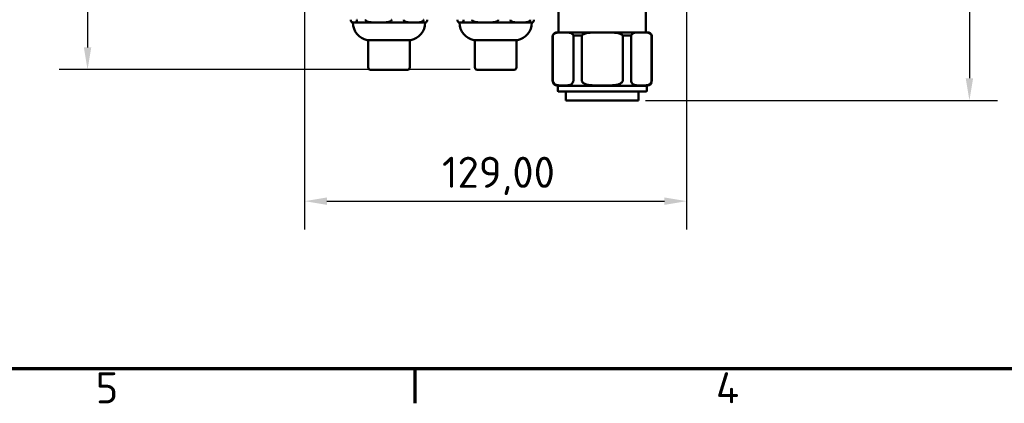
# Model space of a CAD drawing. Header units: millimetres. Extents: x 0 to 2100, y 0 to 1485.
# Tile 2 of 40: x 478 to 1032, y 31 to 246. Entities that reach past the tile are written whole.
import ezdxf

# ---------------------------------------------------------------- set-up
doc = ezdxf.new("R2010")
doc.units = ezdxf.units.MM
doc.header["$LTSCALE"] = 5
for name, color, linetype, lineweight in [('Bemaßung (ISO)', 7, 'Continuous', 25), ('Rahmen (ISO)', 7, 'Continuous', 70), ('Sichtbar (ISO)', 7, 'Continuous', 50)]:
    doc.layers.add(name, color=color, linetype=linetype, lineweight=lineweight)
doc.styles.add('Notiztext (DIN)', font='isocpeur.ttf')
doc.dimstyles.new('Standard (DIN)', dxfattribs={"dimscale": 5, "dimtxt": 3.5, "dimasz": 2.5, "dimexe": 3.175, "dimexo": 0.8, "dimgap": 0.8, "dimtad": 1, "dimrnd": 1e-08, "dimzin": 0, "dimtxsty": 'Notiztext (DIN)', "dimcen": 0.09, "dimdle": 10, "dimclrd": 256, "dimclre": 256, "dimclrt": 256, "dimadec": 0, "dimazin": 0, "dimtfac": 1, "dimtmove": 0, "dimatfit": 3, "dimfxl": 1, "dimtolj": 1, "dimtzin": 0, "dimlwd": -1, "dimlwe": -1, "dimarcsym": 0})

# ---------------------------------------------------------------- blocks, each defined once
blk = doc.blocks.new('Ränder Standardrahmen')
at = {"layer": 'Rahmen (ISO)'}
blk.add_line((140, 10), (140, 6.1), dxfattribs=at)
at = {"layer": 'Rahmen (ISO)', "flags": 128}
blk.add_lwpolyline([(10, 10), (10, 287), (410, 287), (410, 10), (10, 10)], dxfattribs=at)
at = {"layer": 'Rahmen (ISO)', "char_height": 3.5, "attachment_point": 7, "style": 'Notiztext (DIN)'}
for s, insert in [('5', (104.08, 6.1)), ('4', (173.9, 6.1))]:
    blk.add_mtext(s, dxfattribs=dict(at, insert=insert))
blk = doc.blocks.new('*D23')
at = {"layer": 'Bemaßung (ISO)'}
for p, q in [((638.03, 469.99), (638.03, 128.43)), ((853.03, 469.15), (853.03, 128.43)), ((650.53, 144.31), (840.53, 144.31))]:
    blk.add_line(p, q, dxfattribs=at)
for points in [[(650.53, 146.39), (650.53, 142.22), (638.03, 144.31)], [(840.53, 146.39), (840.53, 142.22), (853.03, 144.31)]]:
    blk.add_solid(points, dxfattribs=at)
at = {"layer": 'Defpoints', "color": 0}
for p in [(638.03, 473.99), (853.03, 473.15), (853.03, 144.31)]:
    blk.add_point(p, dxfattribs=at)
at = {"layer": 'Bemaßung (ISO)', "insert": (715.34, 169.31), "char_height": 17.5, "attachment_point": 1, "style": 'Notiztext (DIN)'}
blk.add_mtext('\\A1;129,00', dxfattribs=at)
blk = doc.blocks.new('*D26')
at = {"layer": 'Bemaßung (ISO)'}
for p, q in [((857.03, 529.82), (1028.03, 529.82)), ((1012.15, 517.32), (1012.15, 213.49)), ((829.94, 200.99), (1028.03, 200.99))]:
    blk.add_line(p, q, dxfattribs=at)
for points in [[(1010.07, 517.32), (1014.24, 517.32), (1012.15, 529.82)], [(1010.07, 213.49), (1014.24, 213.49), (1012.15, 200.99)]]:
    blk.add_solid(points, dxfattribs=at)
at = {"layer": 'Defpoints', "color": 0}
for p in [(853.03, 529.82), (825.94, 200.99), (1012.15, 200.99)]:
    blk.add_point(p, dxfattribs=at)
at = {"layer": 'Bemaßung (ISO)', "insert": (987.15, 335.22), "char_height": 17.5, "attachment_point": 1, "rotation": 90, "style": 'Notiztext (DIN)'}
blk.add_mtext('\\A1;197,30', dxfattribs=at)
blk = doc.blocks.new('*D27')
at = {"layer": 'Bemaßung (ISO)'}
for p, q in [((634.03, 529.82), (499.98, 529.82)), ((515.85, 517.32), (515.85, 230.83)), ((731.11, 218.33), (499.98, 218.33))]:
    blk.add_line(p, q, dxfattribs=at)
for points in [[(513.77, 517.32), (517.94, 517.32), (515.85, 529.82)], [(513.77, 230.83), (517.94, 230.83), (515.85, 218.33)]]:
    blk.add_solid(points, dxfattribs=at)
at = {"layer": 'Defpoints', "color": 0}
for p in [(638.03, 529.82), (515.85, 218.33), (735.11, 218.33)]:
    blk.add_point(p, dxfattribs=at)
at = {"layer": 'Bemaßung (ISO)', "insert": (490.85, 343.88), "char_height": 17.5, "attachment_point": 1, "rotation": 90, "style": 'Notiztext (DIN)'}
blk.add_mtext('\\A1;186,90', dxfattribs=at)

msp = doc.modelspace()

# ---------------------------------------------------------------- linework, layer by layer
at = {"layer": 'Sichtbar (ISO)'}
for p, q in [((780.945, 252.653), (780.945, 239.32)), ((830.112, 252.653), (830.112, 239.32)), ((665.214, 244.82), (665.75, 244.82)), ((665.75, 244.82), (679.652, 244.82)), ((679.652, 244.82), (699.43, 244.82)), ((699.43, 244.82), (705.842, 244.82)), ((725.214, 244.82), (725.75, 244.82)), ((725.75, 244.82), (739.652, 244.82)), ((739.652, 244.82), (759.43, 244.82)), ((759.43, 244.82), (765.842, 244.82)), ((783.517, 239.32), (780.112, 239.32)), ((805.528, 239.32), (783.517, 239.32)), ((827.54, 239.32), (805.528, 239.32)), ((830.945, 239.32), (827.54, 239.32)), ((673.445, 234.992), (697.612, 234.992)), ((673.862, 219.575), (673.862, 234.992)), ((697.195, 219.575), (697.195, 234.992)), ((733.445, 234.992), (757.612, 234.992)), ((733.862, 219.575), (733.862, 234.992)), ((757.195, 219.575), (757.195, 234.992)), ((777.612, 237.653), (777.743, 237.653)), ((777.612, 237.653), (777.612, 212.236)), ((777.743, 237.653), (777.743, 212.236)), ((789.29, 237.653), (793.981, 237.653)), ((789.29, 212.236), (789.29, 237.653)), ((793.981, 237.653), (793.981, 212.236)), ((817.075, 237.653), (821.766, 237.653)), ((817.075, 212.236), (817.075, 237.653)), ((821.766, 237.653), (821.766, 212.236)), ((833.313, 237.653), (833.445, 237.653)), ((833.313, 212.236), (833.313, 237.653)), ((833.445, 237.653), (833.445, 212.236)), ((695.945, 218.325), (675.112, 218.325)), ((755.945, 218.325), (735.112, 218.325)), ((830.528, 209.32), (780.528, 209.32)), ((780.528, 209.32), (780.528, 206.403)), ((830.112, 205.986), (780.945, 205.986)), ((785.112, 205.986), (785.112, 200.986)), ((825.945, 205.986), (825.945, 200.986)), ((830.528, 209.32), (830.528, 206.403)), ((785.112, 200.986), (825.945, 200.986))]:
    msp.add_line(p, q, dxfattribs=at)
for centre, radius, start, end in [((665.473, 246.466), 1.667, 240.95839, 261.0555), ((675.214, 244.82), 10, 180, 258.8711), ((695.842, 244.82), 10, 281.1289, 0), ((705.583, 246.466), 1.667, 278.9445, 299.04161), ((725.473, 246.466), 1.667, 240.95839, 261.0555), ((735.214, 244.82), 10, 180, 258.8711), ((755.842, 244.82), 10, 281.1289, 0), ((765.583, 246.466), 1.667, 278.9445, 299.04161), ((780.112, 236.611), 2.708, 90, 157.38014), ((830.945, 236.611), 2.708, 22.61986, 90), ((673.445, 235.825), 0.833, 258.8711, 270), ((697.612, 235.825), 0.833, 270, 281.1289), ((733.445, 235.825), 0.833, 258.8711, 270), ((757.612, 235.825), 0.833, 270, 281.1289), ((675.112, 219.575), 1.25, 180, 270), ((695.945, 219.575), 1.25, 270, 0), ((735.112, 219.575), 1.25, 180, 270), ((755.945, 219.575), 1.25, 270, 0), ((780.528, 212.236), 2.917, 180, 270), ((830.528, 212.236), 2.917, 270, 0), ((780.945, 206.403), 0.417, 180, 270), ((830.112, 206.403), 0.417, 270, 0)]:
    msp.add_arc(centre, radius, start, end, dxfattribs=at)
for points, knots in [([(665.75, 244.82), (665.532, 244.82), (665.292, 244.825), (664.816, 244.919), (664.579, 245.004), (664.287, 245.349), (664.191, 245.499), (664.083, 245.802), (664.043, 245.95), (664.012, 246.166), (664.005, 246.234), (663.997, 246.346), (663.995, 246.411), (663.995, 246.466)], [1.86708529, 1.86708529, 1.86708529, 1.86708529, 2.03925997, 2.03925997, 2.21143464, 2.21143464, 2.27828957, 2.27828957, 2.31276469, 2.31276469, 2.32402091, 2.32402091, 2.33385662, 2.33385662, 2.33385662, 2.33385662]), ([(667.504, 246.466), (667.504, 246.411), (667.502, 246.346), (667.494, 246.234), (667.487, 246.166), (667.457, 245.95), (667.417, 245.802), (667.308, 245.499), (667.213, 245.349), (666.92, 245.004), (666.684, 244.919), (666.208, 244.825), (665.968, 244.82), (665.75, 244.82)], [1.40031397, 1.40031397, 1.40031397, 1.40031397, 1.41014967, 1.41014967, 1.4214059, 1.4214059, 1.45588102, 1.45588102, 1.52273595, 1.52273595, 1.69491062, 1.69491062, 1.86708529, 1.86708529, 1.86708529, 1.86708529]), ([(679.652, 244.82), (678.736, 244.82), (677.73, 244.825), (675.732, 244.919), (674.739, 245.004), (673.512, 245.349), (673.11, 245.499), (672.656, 245.802), (672.488, 245.95), (672.36, 246.166), (672.329, 246.234), (672.298, 246.346), (672.288, 246.411), (672.288, 246.466)], [1.86708529, 1.86708529, 1.86708529, 1.86708529, 2.03925997, 2.03925997, 2.21143464, 2.21143464, 2.27828957, 2.27828957, 2.31276469, 2.31276469, 2.32402091, 2.32402091, 2.33385662, 2.33385662, 2.33385662, 2.33385662]), ([(687.015, 246.466), (687.015, 246.411), (687.005, 246.346), (686.974, 246.234), (686.943, 246.166), (686.815, 245.95), (686.647, 245.802), (686.193, 245.499), (685.791, 245.349), (684.564, 245.004), (683.571, 244.919), (681.573, 244.825), (680.567, 244.82), (679.652, 244.82)], [1.40031397, 1.40031397, 1.40031397, 1.40031397, 1.41014967, 1.41014967, 1.4214059, 1.4214059, 1.45588102, 1.45588102, 1.52273595, 1.52273595, 1.69491062, 1.69491062, 1.86708529, 1.86708529, 1.86708529, 1.86708529]), ([(699.43, 244.82), (698.733, 244.82), (697.966, 244.825), (696.444, 244.919), (695.688, 245.004), (694.753, 245.349), (694.447, 245.499), (694.101, 245.802), (693.973, 245.95), (693.876, 246.166), (693.853, 246.234), (693.829, 246.346), (693.821, 246.411), (693.821, 246.466)], [1.86708529, 1.86708529, 1.86708529, 1.86708529, 2.03925997, 2.03925997, 2.21143464, 2.21143464, 2.27828957, 2.27828957, 2.31276469, 2.31276469, 2.32402091, 2.32402091, 2.33385662, 2.33385662, 2.33385662, 2.33385662]), ([(705.039, 246.466), (705.039, 246.411), (705.032, 246.346), (705.008, 246.234), (704.984, 246.166), (704.887, 245.95), (704.759, 245.802), (704.413, 245.499), (704.107, 245.349), (703.172, 245.004), (702.416, 244.919), (700.894, 244.825), (700.128, 244.82), (699.43, 244.82)], [1.40031397, 1.40031397, 1.40031397, 1.40031397, 1.41014967, 1.41014967, 1.4214059, 1.4214059, 1.45588102, 1.45588102, 1.52273595, 1.52273595, 1.69491062, 1.69491062, 1.86708529, 1.86708529, 1.86708529, 1.86708529]), ([(706.392, 245.006), (706.495, 245.063), (706.594, 245.141), (706.77, 245.349), (706.865, 245.499), (706.974, 245.802), (707.014, 245.95), (707.044, 246.166), (707.051, 246.234), (707.059, 246.346), (707.061, 246.411), (707.061, 246.466)], [2.13451492, 2.13451492, 2.13451492, 2.13451492, 2.21143464, 2.21143464, 2.27828957, 2.27828957, 2.31276469, 2.31276469, 2.32402091, 2.32402091, 2.33385662, 2.33385662, 2.33385662, 2.33385662]), ([(725.75, 244.82), (725.532, 244.82), (725.292, 244.825), (724.816, 244.919), (724.579, 245.004), (724.287, 245.349), (724.191, 245.499), (724.083, 245.802), (724.043, 245.95), (724.012, 246.166), (724.005, 246.234), (723.997, 246.346), (723.995, 246.411), (723.995, 246.466)], [1.86708529, 1.86708529, 1.86708529, 1.86708529, 2.03925997, 2.03925997, 2.21143464, 2.21143464, 2.27828957, 2.27828957, 2.31276469, 2.31276469, 2.32402091, 2.32402091, 2.33385662, 2.33385662, 2.33385662, 2.33385662]), ([(727.504, 246.466), (727.504, 246.411), (727.502, 246.346), (727.494, 246.234), (727.487, 246.166), (727.457, 245.95), (727.417, 245.802), (727.308, 245.499), (727.213, 245.349), (726.92, 245.004), (726.684, 244.919), (726.208, 244.825), (725.968, 244.82), (725.75, 244.82)], [1.40031397, 1.40031397, 1.40031397, 1.40031397, 1.41014967, 1.41014967, 1.4214059, 1.4214059, 1.45588102, 1.45588102, 1.52273595, 1.52273595, 1.69491062, 1.69491062, 1.86708529, 1.86708529, 1.86708529, 1.86708529]), ([(739.652, 244.82), (738.736, 244.82), (737.73, 244.825), (735.732, 244.919), (734.739, 245.004), (733.512, 245.349), (733.11, 245.499), (732.656, 245.802), (732.488, 245.95), (732.36, 246.166), (732.329, 246.234), (732.298, 246.346), (732.288, 246.411), (732.288, 246.466)], [1.86708529, 1.86708529, 1.86708529, 1.86708529, 2.03925997, 2.03925997, 2.21143464, 2.21143464, 2.27828957, 2.27828957, 2.31276469, 2.31276469, 2.32402091, 2.32402091, 2.33385662, 2.33385662, 2.33385662, 2.33385662]), ([(747.015, 246.466), (747.015, 246.411), (747.005, 246.346), (746.974, 246.234), (746.943, 246.166), (746.815, 245.95), (746.647, 245.802), (746.193, 245.499), (745.791, 245.349), (744.564, 245.004), (743.571, 244.919), (741.573, 244.825), (740.567, 244.82), (739.652, 244.82)], [1.40031397, 1.40031397, 1.40031397, 1.40031397, 1.41014967, 1.41014967, 1.4214059, 1.4214059, 1.45588102, 1.45588102, 1.52273595, 1.52273595, 1.69491062, 1.69491062, 1.86708529, 1.86708529, 1.86708529, 1.86708529]), ([(759.43, 244.82), (758.733, 244.82), (757.966, 244.825), (756.444, 244.919), (755.688, 245.004), (754.753, 245.349), (754.447, 245.499), (754.101, 245.802), (753.973, 245.95), (753.876, 246.166), (753.853, 246.234), (753.829, 246.346), (753.821, 246.411), (753.821, 246.466)], [1.86708529, 1.86708529, 1.86708529, 1.86708529, 2.03925997, 2.03925997, 2.21143464, 2.21143464, 2.27828957, 2.27828957, 2.31276469, 2.31276469, 2.32402091, 2.32402091, 2.33385662, 2.33385662, 2.33385662, 2.33385662]), ([(765.039, 246.466), (765.039, 246.411), (765.032, 246.346), (765.008, 246.234), (764.984, 246.166), (764.887, 245.95), (764.759, 245.802), (764.413, 245.499), (764.107, 245.349), (763.172, 245.004), (762.416, 244.919), (760.894, 244.825), (760.128, 244.82), (759.43, 244.82)], [1.40031397, 1.40031397, 1.40031397, 1.40031397, 1.41014967, 1.41014967, 1.4214059, 1.4214059, 1.45588102, 1.45588102, 1.52273595, 1.52273595, 1.69491062, 1.69491062, 1.86708529, 1.86708529, 1.86708529, 1.86708529]), ([(766.392, 245.006), (766.495, 245.063), (766.594, 245.141), (766.77, 245.349), (766.865, 245.499), (766.974, 245.802), (767.014, 245.95), (767.044, 246.166), (767.051, 246.234), (767.059, 246.346), (767.061, 246.411), (767.061, 246.466)], [2.13451492, 2.13451492, 2.13451492, 2.13451492, 2.21143464, 2.21143464, 2.27828957, 2.27828957, 2.31276469, 2.31276469, 2.32402091, 2.32402091, 2.33385662, 2.33385662, 2.33385662, 2.33385662]), ([(783.517, 239.32), (782.774, 239.32), (781.959, 239.333), (780.34, 239.236), (779.536, 239.128), (778.534, 238.579), (778.201, 238.328), (777.884, 237.901), (777.809, 237.784), (777.743, 237.653)], [1.47865254, 1.47865254, 1.47865254, 1.47865254, 1.74596642, 1.74596642, 2.01328029, 2.01328029, 2.12002728, 2.12002728, 2.15092431, 2.15092431, 2.15092431, 2.15092431]), ([(789.29, 237.653), (789.224, 237.784), (789.149, 237.901), (788.832, 238.328), (788.499, 238.579), (787.497, 239.128), (786.694, 239.236), (785.075, 239.333), (784.259, 239.32), (783.517, 239.32)], [0.80638077, 0.80638077, 0.80638077, 0.80638077, 0.8372778, 0.8372778, 0.94402479, 0.94402479, 1.21133866, 1.21133866, 1.47865254, 1.47865254, 1.47865254, 1.47865254]), ([(805.528, 239.32), (803.925, 239.32), (802.167, 239.337), (799.564, 239.239), (798.702, 239.183), (797.036, 238.963), (796.23, 238.803), (794.961, 238.337), (794.38, 238.049), (793.981, 237.653)], [1.48724215, 1.48724215, 1.48724215, 1.48724215, 1.77582026, 1.77582026, 1.92010932, 1.92010932, 2.06439838, 2.06439838, 2.16338034, 2.16338034, 2.16338034, 2.16338034]), ([(817.075, 237.653), (816.676, 238.049), (816.095, 238.337), (814.827, 238.803), (814.021, 238.963), (812.354, 239.183), (811.493, 239.239), (808.89, 239.337), (807.131, 239.32), (805.528, 239.32)], [0.81110396, 0.81110396, 0.81110396, 0.81110396, 0.91008592, 0.91008592, 1.05437498, 1.05437498, 1.19866404, 1.19866404, 1.48724215, 1.48724215, 1.48724215, 1.48724215]), ([(827.54, 239.32), (826.738, 239.32), (825.859, 239.337), (824.557, 239.239), (824.127, 239.183), (823.294, 238.963), (822.891, 238.803), (822.256, 238.337), (821.966, 238.049), (821.766, 237.653)], [1.48724215, 1.48724215, 1.48724215, 1.48724215, 1.77582026, 1.77582026, 1.92010932, 1.92010932, 2.06439838, 2.06439838, 2.16338034, 2.16338034, 2.16338034, 2.16338034]), ([(833.313, 237.653), (833.114, 238.049), (832.823, 238.337), (832.189, 238.803), (831.786, 238.963), (830.953, 239.183), (830.522, 239.239), (829.22, 239.337), (828.341, 239.32), (827.54, 239.32)], [0.81110396, 0.81110396, 0.81110396, 0.81110396, 0.91008592, 0.91008592, 1.05437498, 1.05437498, 1.19866404, 1.19866404, 1.48724215, 1.48724215, 1.48724215, 1.48724215]), ([(777.743, 212.236), (777.743, 212.018), (777.781, 211.767), (777.915, 211.295), (778.056, 211.027), (778.429, 210.499), (778.756, 210.235), (779.717, 209.661), (780.483, 209.515), (782.028, 209.357), (782.808, 209.349), (783.517, 209.349), (784.226, 209.349), (785.005, 209.357), (786.55, 209.515), (787.316, 209.661), (788.278, 210.235), (788.605, 210.499), (788.977, 211.027), (789.118, 211.295), (789.252, 211.767), (789.29, 212.018), (789.29, 212.236)], [-0.714232, -0.714232, -0.714232, -0.714232, -0.6749273, -0.6749273, -0.616515, -0.616515, -0.5106222, -0.5106222, -0.2553111, -0.2553111, 0, 0, 0, 0.2553111, 0.2553111, 0.5106222, 0.5106222, 0.616515, 0.616515, 0.6749273, 0.6749273, 0.714232, 0.714232, 0.714232, 0.714232]), ([(793.981, 212.236), (793.981, 212.018), (794.057, 211.767), (794.325, 211.295), (794.607, 211.027), (795.352, 210.499), (796.007, 210.235), (797.93, 209.661), (799.461, 209.515), (802.552, 209.357), (804.11, 209.349), (805.528, 209.349), (806.947, 209.349), (808.505, 209.357), (811.595, 209.515), (813.127, 209.661), (815.05, 210.235), (815.704, 210.499), (816.449, 211.027), (816.731, 211.295), (817, 211.767), (817.075, 212.018), (817.075, 212.236)], [-0.714232, -0.714232, -0.714232, -0.714232, -0.6749273, -0.6749273, -0.616515, -0.616515, -0.5106222, -0.5106222, -0.2553111, -0.2553111, 0, 0, 0, 0.2553111, 0.2553111, 0.5106222, 0.5106222, 0.616515, 0.616515, 0.6749273, 0.6749273, 0.714232, 0.714232, 0.714232, 0.714232]), ([(821.766, 212.236), (821.766, 212.018), (821.804, 211.767), (821.938, 211.295), (822.079, 211.027), (822.452, 210.499), (822.779, 210.235), (823.74, 209.661), (824.506, 209.515), (826.051, 209.357), (826.831, 209.349), (827.54, 209.349), (828.249, 209.349), (829.028, 209.357), (830.573, 209.515), (831.339, 209.661), (832.3, 210.235), (832.628, 210.499), (833, 211.027), (833.141, 211.295), (833.275, 211.767), (833.313, 212.018), (833.313, 212.236)], [-0.714232, -0.714232, -0.714232, -0.714232, -0.6749273, -0.6749273, -0.616515, -0.616515, -0.5106222, -0.5106222, -0.2553111, -0.2553111, 0, 0, 0, 0.2553111, 0.2553111, 0.5106222, 0.5106222, 0.616515, 0.616515, 0.6749273, 0.6749273, 0.714232, 0.714232, 0.714232, 0.714232])]:
    msp.add_open_spline(points, degree=3, knots=knots, dxfattribs=at)

# ---------------------------------------------------------------- block references
at = {"xscale": 5, "yscale": 5, "zscale": 5}
msp.add_blockref('Ränder Standardrahmen', (0, 0), dxfattribs=at)

# ---------------------------------------------------------------- dimensions: what is measured, and where the dimension line sits
at = {"layer": 'Bemaßung (ISO)'}
for base, p1, p2, angle, picture, middle in [((515.853, 218.325), (638.028, 529.82), (735.112, 218.325), 270, '*D27', (515.853, 374.072)), ((1012.154, 200.986), (853.028, 529.82), (825.945, 200.986), 270, '*D26', (1012.154, 365.403)), ((853.028, 144.306), (638.028, 473.986), (853.028, 473.153), 180, '*D23', (745.528, 144.306))]:
    dim = msp.add_linear_dim(base=base, p1=p1, p2=p2, angle=angle, dimstyle='Standard (DIN)', override={"dimgap": 0.8, "dimdec": 2, "dimlfac": 0.6, "dimtol": 0, "dimlim": 0, "dimtp": 0, "dimtm": 0, "dimtdec": 2, "dimtofl": 0, "dimatfit": 1}, dxfattribs=at)
    dim.commit()
    dim.dimension.update_dxf_attribs({"geometry": picture, "text_midpoint": middle, "dimtype": 160})

doc.saveas('drawing.dxf')
